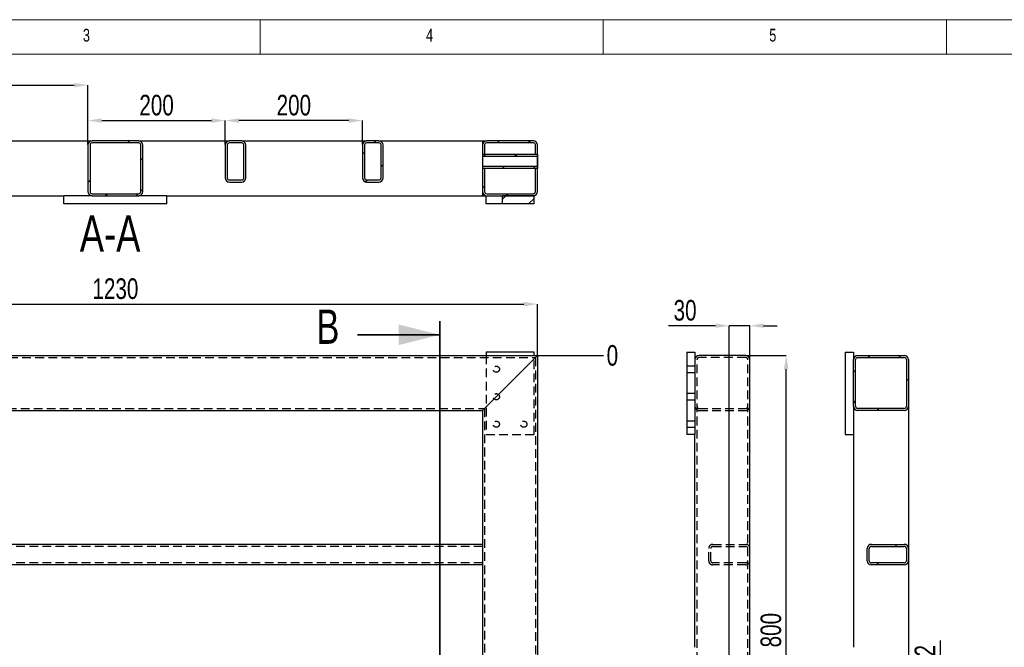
# Model space of a CAD drawing. Header units: millimetres. Extents: x 5 to 589, y 5 to 415.
# Tile 7 of 18: x 112 to 255, y 324 to 415. Entities that reach past the tile are written whole.
import ezdxf

# ---------------------------------------------------------------- set-up
doc = ezdxf.new("R2010")
doc.units = ezdxf.units.MM
doc.header["$PDSIZE"] = -1
doc.linetypes.add('HIDDEN', pattern=[1.905, 1.27, -0.635])
for name, color, linetype in [('COTES', 1, 'Continuous'), ('NOTES', 6, 'Continuous'), ('TRAIT-FINS', 9, 'Continuous'), ('TRAIT-TIRET', 2, 'HIDDEN')]:
    doc.layers.add(name, color=color, linetype=linetype)
doc.layers.add('TRAIT-FORT', color=4, linetype='Continuous', lineweight=25)
doc.styles.add('SLDTEXTSTYLE0', font='TXT', dxfattribs={"width": 0.75})
doc.dimstyles.new('SLDDIMSTYLE0', dxfattribs={"dimtxt": 3, "dimasz": 0.333333, "dimexe": 0, "dimexo": 0.0625, "dimgap": 0.75, "dimtad": 0, "dimtih": 1, "dimtoh": 1, "dimdec": 0, "dimlfac": 10, "dimrnd": 1e-09, "dimdsep": 46, "dimtxsty": 'SLDTEXTSTYLE0', "dimblk1": 'ORIGIN', "dimblk2": 'ORIGIN', "dimsah": 1, "dimcen": 0.09, "dimadec": 0, "dimazin": 2, "dimtfac": 1, "dimtdec": 0, "dimtofl": 0, "dimtmove": 0, "dimatfit": 3, "dimldrblk": 'ORIGIN', "dimfxl": 1, "dimfrac": 2, "dimtolj": 1, "dimtzin": 12, "dimarcsym": 0})
doc.dimstyles.new('SLDDIMSTYLE1', dxfattribs={"dimtxt": 3, "dimasz": 2, "dimexe": 0, "dimexo": 0.0625, "dimgap": 0.75, "dimtad": 0, "dimtih": 1, "dimtoh": 1, "dimdec": 0, "dimlfac": 10, "dimrnd": 1e-09, "dimzin": 12, "dimdsep": 46, "dimtxsty": 'SLDTEXTSTYLE0', "dimsah": 1, "dimcen": 0.09, "dimadec": 0, "dimazin": 3, "dimtfac": 1, "dimtdec": 0, "dimtofl": 0, "dimtmove": 0, "dimatfit": 3, "dimfxl": 1, "dimfrac": 2, "dimtolj": 1, "dimtzin": 12, "dimarcsym": 0})
doc.dimstyles.new('SLDDIMSTYLE2', dxfattribs={"dimtxt": 3, "dimasz": 2, "dimexe": 0, "dimexo": 0.0625, "dimgap": 0.75, "dimtad": 1, "dimdec": 0, "dimlfac": 10, "dimrnd": 1e-09, "dimzin": 12, "dimdsep": 46, "dimtxsty": 'SLDTEXTSTYLE0', "dimsah": 1, "dimcen": 0.09, "dimadec": 0, "dimazin": 3, "dimtfac": 1, "dimtdec": 0, "dimtofl": 0, "dimtmove": 0, "dimatfit": 3, "dimfxl": 1, "dimfrac": 2, "dimtolj": 1, "dimtzin": 12, "dimarcsym": 0})
doc.dimstyles.new('SLDDIMSTYLE3', dxfattribs={"dimtxt": 3, "dimasz": 2, "dimexe": 0, "dimexo": 0.0625, "dimgap": 0.75, "dimtad": 1, "dimdec": 0, "dimlfac": 10, "dimrnd": 1e-09, "dimzin": 12, "dimdsep": 46, "dimtxsty": 'SLDTEXTSTYLE0', "dimsah": 1, "dimcen": 0.09, "dimadec": 0, "dimazin": 3, "dimtfac": 1, "dimtdec": 0, "dimtmove": 0, "dimatfit": 0, "dimfxl": 1, "dimfrac": 2, "dimtolj": 1, "dimtzin": 12, "dimarcsym": 0})
pattern_1 = [(45, (0, 0), (-13.4704, 13.4704), []), (45, (4.49, 0), (-13.4704, 13.4704), []), (45, (8.98, 0), (-13.4704, 13.4704), []), (45, (13.47, 0), (-13.4704, 13.4704), [])]
pattern_2 = [(45, (0, 0), (-13.4704, 13.4704), []), (45, (4.49, 2e-323), (-13.4704, 13.4704), []), (45, (8.98, 4e-323), (-13.4704, 13.4704), []), (45, (13.47, 6e-323), (-13.4704, 13.4704), [])]

# ---------------------------------------------------------------- blocks, each defined once
blk = doc.blocks.new('_D')
at = {"layer": 'COTES', "color": 0, "lineweight": -2, "transparency": 16777216}
blk.add_line((187.47, 366.09), (197.01, 366.09), dxfattribs=at)
at = {"layer": 'Defpoints', "color": 0, "transparency": 16777216}
for p in [(187.41, 366.09), (187.41, 366.09), (197.01, 366.09)]:
    blk.add_point(p, dxfattribs=at)
at = {"layer": 'COTES', "color": 0, "transparency": 16777216, "insert": (198.32, 366.09), "char_height": 3, "attachment_point": 5, "style": 'SLDTEXTSTYLE0'}
blk.add_mtext('\\A1;0', dxfattribs=at)
blk = doc.blocks.new('_ORIGIN')
at = {"color": 0, "linetype": 'ByBlock', "lineweight": -2}
blk.add_line((0, 0), (-1, 0), dxfattribs=at)
blk.add_circle((0, 0), 0.5, dxfattribs=at)
blk = doc.blocks.new('_D_1')
at = {"layer": 'COTES', "color": 0, "lineweight": -2, "transparency": 16777216}
blk.add_line((114.09, 315.85), (197.01, 315.85), dxfattribs=at)
at = {"layer": 'Defpoints', "color": 0, "transparency": 16777216}
for p in [(187.41, 366.09), (114.02, 315.85), (197.01, 315.85)]:
    blk.add_point(p, dxfattribs=at)
at = {"layer": 'COTES', "color": 0, "transparency": 16777216, "insert": (200.57, 315.85), "char_height": 3, "attachment_point": 5, "style": 'SLDTEXTSTYLE0'}
blk.add_mtext('\\A1;502', dxfattribs=at)
blk = doc.blocks.new('_D_2')
at = {"layer": 'COTES', "color": 0, "lineweight": -2, "transparency": 16777216}
for p, q in [((69.63, 234.88), (189.01, 234.88)), ((189.01, 234.88), (193.01, 234.84)), ((193.01, 234.84), (197.01, 234.84))]:
    blk.add_line(p, q, dxfattribs=at)
at = {"layer": 'Defpoints', "color": 0, "transparency": 16777216}
for p in [(187.41, 366.09), (69.57, 234.88), (197.01, 234.84)]:
    blk.add_point(p, dxfattribs=at)
at = {"layer": 'COTES', "color": 0, "transparency": 16777216, "insert": (201.13, 234.84), "char_height": 3, "attachment_point": 5, "style": 'SLDTEXTSTYLE0'}
blk.add_mtext('\\A1;1312', dxfattribs=at)
blk = doc.blocks.new('_D_3')
at = {"layer": 'COTES', "color": 0, "lineweight": -2, "transparency": 16777216}
for p, q in [((175.93, 230.76), (189.01, 230.76)), ((189.01, 230.76), (193.01, 230.42)), ((193.01, 230.42), (197.01, 230.42))]:
    blk.add_line(p, q, dxfattribs=at)
at = {"layer": 'Defpoints', "color": 0, "transparency": 16777216}
for p in [(187.41, 366.09), (175.87, 230.76), (197.01, 230.42)]:
    blk.add_point(p, dxfattribs=at)
at = {"layer": 'COTES', "color": 0, "transparency": 16777216, "insert": (201.51, 230.42), "char_height": 3, "attachment_point": 5, "style": 'SLDTEXTSTYLE0'}
blk.add_mtext('\\A1;1353', dxfattribs=at)
blk = doc.blocks.new('_D_4')
at = {"layer": 'COTES', "color": 0, "lineweight": -2, "transparency": 16777216}
blk.add_line((117.04, 220.6), (197.01, 220.6), dxfattribs=at)
at = {"layer": 'Defpoints', "color": 0, "transparency": 16777216}
for p in [(187.41, 366.09), (116.97, 220.6), (197.01, 220.6)]:
    blk.add_point(p, dxfattribs=at)
at = {"layer": 'COTES', "color": 0, "transparency": 16777216, "insert": (201.51, 220.6), "char_height": 3, "attachment_point": 5, "style": 'SLDTEXTSTYLE0'}
blk.add_mtext('\\A1;1455', dxfattribs=at)
blk = doc.blocks.new('_D_5')
at = {"layer": 'COTES', "color": 0, "lineweight": -2, "transparency": 16777216}
blk.add_line((69.83, 206.31), (197.01, 206.31), dxfattribs=at)
at = {"layer": 'Defpoints', "color": 0, "transparency": 16777216}
for p in [(187.41, 366.09), (69.77, 206.31), (197.01, 206.31)]:
    blk.add_point(p, dxfattribs=at)
at = {"layer": 'COTES', "color": 0, "transparency": 16777216, "insert": (201.51, 206.31), "char_height": 3, "attachment_point": 5, "style": 'SLDTEXTSTYLE0'}
blk.add_mtext('\\A1;1598', dxfattribs=at)
blk = doc.blocks.new('_D_6')
at = {"layer": 'COTES', "color": 0, "lineweight": -2, "transparency": 16777216}
blk.add_line((187.47, 79.09), (197.01, 79.09), dxfattribs=at)
at = {"layer": 'Defpoints', "color": 0, "transparency": 16777216}
for p in [(187.41, 366.09), (187.41, 79.09), (197.01, 79.09)]:
    blk.add_point(p, dxfattribs=at)
at = {"layer": 'COTES', "color": 0, "transparency": 16777216, "insert": (201.7, 79.09), "char_height": 3, "attachment_point": 5, "style": 'SLDTEXTSTYLE0'}
blk.add_mtext('\\A1;2870', dxfattribs=at)
blk = doc.blocks.new('_D_13')
at = {"layer": 'COTES', "color": 0, "lineweight": -2, "transparency": 16777216}
for p, q in [((64.41, 366.16), (64.41, 373.58)), ((66.41, 373.58), (185.41, 373.58)), ((187.41, 366.16), (187.41, 373.58))]:
    blk.add_line(p, q, dxfattribs=at)
at = {"layer": 'COTES', "color": 0, "transparency": 16777216}
for points in [[(66.41, 373.91), (66.41, 373.24), (64.41, 373.58)], [(185.41, 373.91), (185.41, 373.24), (187.41, 373.58)]]:
    blk.add_solid(points, dxfattribs=at)
at = {"layer": 'Defpoints', "color": 0, "transparency": 16777216}
for p in [(187.41, 373.58), (64.41, 366.09), (187.41, 366.09)]:
    blk.add_point(p, dxfattribs=at)
at = {"layer": 'COTES', "color": 0, "transparency": 16777216, "insert": (125.91, 377.33), "char_height": 3, "attachment_point": 2, "style": 'SLDTEXTSTYLE0'}
blk.add_mtext('\\A1;1230', dxfattribs=at)
blk = doc.blocks.new('_D_32')
at = {"layer": 'COTES', "color": 0, "lineweight": -2, "transparency": 16777216}
for p, q in [((64.41, 393.37), (64.41, 405.48)), ((66.41, 405.48), (119.91, 405.48)), ((121.91, 396.82), (121.91, 405.48))]:
    blk.add_line(p, q, dxfattribs=at)
at = {"layer": 'COTES', "color": 0, "transparency": 16777216}
for points in [[(66.41, 405.81), (66.41, 405.14), (64.41, 405.48)], [(119.91, 405.81), (119.91, 405.14), (121.91, 405.48)]]:
    blk.add_solid(points, dxfattribs=at)
at = {"layer": 'Defpoints', "color": 0, "transparency": 16777216}
for p in [(121.91, 405.48), (121.91, 396.76), (64.41, 393.31)]:
    blk.add_point(p, dxfattribs=at)
at = {"layer": 'COTES', "color": 0, "transparency": 16777216, "insert": (93.16, 409.23), "char_height": 3, "attachment_point": 2, "style": 'SLDTEXTSTYLE0'}
blk.add_mtext('\\A1;575', dxfattribs=at)
blk = doc.blocks.new('_D_33')
at = {"layer": 'COTES', "color": 0, "lineweight": -2, "transparency": 16777216}
for p, q in [((121.91, 396.82), (121.91, 400.31)), ((123.91, 400.31), (139.91, 400.31)), ((141.91, 396.82), (141.91, 400.31))]:
    blk.add_line(p, q, dxfattribs=at)
at = {"layer": 'COTES', "color": 0, "transparency": 16777216}
for points in [[(123.91, 400.64), (123.91, 399.98), (121.91, 400.31)], [(139.91, 400.64), (139.91, 399.98), (141.91, 400.31)]]:
    blk.add_solid(points, dxfattribs=at)
at = {"layer": 'Defpoints', "color": 0, "transparency": 16777216}
for p in [(141.91, 400.31), (121.91, 396.76), (141.91, 396.76)]:
    blk.add_point(p, dxfattribs=at)
at = {"layer": 'COTES', "color": 0, "transparency": 16777216, "insert": (131.91, 404.06), "char_height": 3, "attachment_point": 2, "style": 'SLDTEXTSTYLE0'}
blk.add_mtext('\\A1;200', dxfattribs=at)
blk = doc.blocks.new('_D_34')
at = {"layer": 'COTES', "color": 0, "lineweight": -2, "transparency": 16777216}
for p, q in [((141.91, 396.82), (141.91, 400.31)), ((159.91, 400.31), (143.91, 400.31)), ((161.91, 396.82), (161.91, 400.31))]:
    blk.add_line(p, q, dxfattribs=at)
at = {"layer": 'COTES', "color": 0, "transparency": 16777216}
for points in [[(143.91, 400.64), (143.91, 399.98), (141.91, 400.31)], [(159.91, 400.64), (159.91, 399.98), (161.91, 400.31)]]:
    blk.add_solid(points, dxfattribs=at)
at = {"layer": 'Defpoints', "color": 0, "transparency": 16777216}
for p in [(141.91, 400.31), (141.91, 396.76), (161.91, 396.76)]:
    blk.add_point(p, dxfattribs=at)
at = {"layer": 'COTES', "color": 0, "transparency": 16777216, "insert": (151.91, 404.06), "char_height": 3, "attachment_point": 2, "style": 'SLDTEXTSTYLE0'}
blk.add_mtext('\\A1;200', dxfattribs=at)
blk = doc.blocks.new('_D_80')
at = {"layer": 'COTES', "color": 0, "lineweight": -2, "transparency": 16777216}
for p, q in [((217.81, 366.09), (223.65, 366.09)), ((223.65, 288.09), (223.65, 364.09)), ((216.66, 286.09), (223.65, 286.09))]:
    blk.add_line(p, q, dxfattribs=at)
at = {"layer": 'COTES', "color": 0, "transparency": 16777216}
for points in [[(223.31, 364.09), (223.98, 364.09), (223.65, 366.09)], [(223.31, 288.09), (223.98, 288.09), (223.65, 286.09)]]:
    blk.add_solid(points, dxfattribs=at)
at = {"layer": 'Defpoints', "color": 0, "transparency": 16777216}
for p in [(217.75, 366.09), (223.65, 366.09), (216.6, 286.09)]:
    blk.add_point(p, dxfattribs=at)
at = {"layer": 'COTES', "color": 0, "transparency": 16777216, "insert": (219.9, 326.09), "char_height": 3, "attachment_point": 2, "rotation": 90, "style": 'SLDTEXTSTYLE0'}
blk.add_mtext('\\A1;800', dxfattribs=at)
blk = doc.blocks.new('_D_82')
at = {"layer": 'COTES', "color": 0, "lineweight": -2, "transparency": 16777216}
for p, q in [((213.35, 370.43), (206.48, 370.43)), ((215.35, 287.41), (215.35, 370.43)), ((218.35, 370.43), (215.35, 370.43)), ((218.35, 365.56), (218.35, 370.43)), ((220.35, 370.43), (222.35, 370.43))]:
    blk.add_line(p, q, dxfattribs=at)
at = {"layer": 'COTES', "color": 0, "transparency": 16777216}
for points in [[(213.35, 370.76), (213.35, 370.1), (215.35, 370.43)], [(220.35, 370.76), (220.35, 370.1), (218.35, 370.43)]]:
    blk.add_solid(points, dxfattribs=at)
at = {"layer": 'Defpoints', "color": 0, "transparency": 16777216}
for p in [(218.35, 370.43), (218.35, 365.49), (215.35, 287.34)]:
    blk.add_point(p, dxfattribs=at)
at = {"layer": 'COTES', "color": 0, "transparency": 16777216, "insert": (208.91, 374.18), "char_height": 3, "attachment_point": 2, "style": 'SLDTEXTSTYLE0'}
blk.add_mtext('\\A1;30', dxfattribs=at)
blk = doc.blocks.new('_D_110')
at = {"layer": 'COTES', "color": 0, "lineweight": -2, "transparency": 16777216}
for p, q in [((241.45, 365.43), (241.45, 246.98)), ((238.65, 246.98), (236.65, 246.98)), ((240.65, 240.16), (240.65, 246.98)), ((240.65, 246.98), (241.45, 246.98)), ((243.45, 246.98), (248.89, 246.98))]:
    blk.add_line(p, q, dxfattribs=at)
at = {"layer": 'COTES', "color": 0, "transparency": 16777216}
for points in [[(238.65, 247.31), (238.65, 246.65), (240.65, 246.98)], [(243.45, 247.31), (243.45, 246.65), (241.45, 246.98)]]:
    blk.add_solid(points, dxfattribs=at)
at = {"layer": 'Defpoints', "color": 0, "transparency": 16777216}
for p in [(241.45, 365.49), (241.45, 246.98), (240.65, 240.09)]:
    blk.add_point(p, dxfattribs=at)
at = {"layer": 'COTES', "color": 0, "transparency": 16777216, "insert": (247.39, 250.73), "char_height": 3, "attachment_point": 2, "style": 'SLDTEXTSTYLE0'}
blk.add_mtext('\\A1;8', dxfattribs=at)
blk = doc.blocks.new('_D_113')
at = {"layer": 'COTES', "color": 0, "lineweight": -2, "transparency": 16777216}
for p, q in [((246.1, 319.6), (246.1, 324.6)), ((241.52, 317.6), (246.1, 317.6)), ((241.52, 317.4), (246.1, 317.4)), ((246.1, 317.4), (246.1, 317.6)), ((246.1, 315.4), (246.1, 313.4))]:
    blk.add_line(p, q, dxfattribs=at)
at = {"layer": 'COTES', "color": 0, "transparency": 16777216}
for points in [[(245.76, 319.6), (246.43, 319.6), (246.1, 317.6)], [(245.76, 315.4), (246.43, 315.4), (246.1, 317.4)]]:
    blk.add_solid(points, dxfattribs=at)
at = {"layer": 'Defpoints', "color": 0, "transparency": 16777216}
for p in [(241.45, 317.6), (241.45, 317.4), (246.1, 317.6)]:
    blk.add_point(p, dxfattribs=at)
at = {"layer": 'COTES', "color": 0, "transparency": 16777216, "insert": (242.35, 323.1), "char_height": 3, "attachment_point": 2, "rotation": 90, "style": 'SLDTEXTSTYLE0'}
blk.add_mtext('\\A1;2', dxfattribs=at)

msp = doc.modelspace()

# ---------------------------------------------------------------- hatches: boundary and pattern name
at = {"layer": 'TRAIT-FINS'}
h = msp.add_hatch(dxfattribs=at)
h.set_pattern_fill('DIN 201 ACIER ET FONTE', color=256, style=0, pattern_type=2)
h.set_pattern_definition(pattern_1)
edge = h.paths.add_edge_path(flags=0)
edge.add_arc((129.31, 389.96), 0.6, 270, 360)
edge.add_line((129.91, 389.96), (129.91, 396.76))
edge.add_arc((129.31, 396.76), 0.6, 0, 90)
edge.add_line((129.31, 397.36), (122.51, 397.36))
edge.add_arc((122.51, 396.76), 0.6, 90, 180)
edge.add_line((121.91, 396.76), (121.91, 389.96))
edge.add_arc((122.51, 389.96), 0.6, 180, 270)
edge.add_line((122.51, 389.36), (129.31, 389.36))
edge = h.paths.add_edge_path(flags=0)
edge.add_line((129.31, 389.66), (122.51, 389.66))
edge.add_arc((122.51, 389.96), 0.3, 180, 270, ccw=False)
edge.add_line((122.21, 389.96), (122.21, 396.76))
edge.add_arc((122.51, 396.76), 0.3, 90, 180, ccw=False)
edge.add_line((122.51, 397.06), (129.31, 397.06))
edge.add_arc((129.31, 396.76), 0.3, 0, 90, ccw=False)
edge.add_line((129.61, 396.76), (129.61, 389.96))
edge.add_arc((129.31, 389.96), 0.3, 270, 360, ccw=False)
h = msp.add_hatch(dxfattribs=at)
h.set_pattern_fill('DIN 201 ACIER ET FONTE', color=256, style=0, pattern_type=2)
h.set_pattern_definition(pattern_1)
edge = h.paths.add_edge_path(flags=0)
edge.add_arc((144.31, 391.96), 0.6, 270, 360)
edge.add_line((144.91, 391.96), (144.91, 396.76))
edge.add_arc((144.31, 396.76), 0.6, 0, 90)
edge.add_line((144.31, 397.36), (142.51, 397.36))
edge.add_arc((142.51, 396.76), 0.6, 90, 180)
edge.add_line((141.91, 396.76), (141.91, 391.96))
edge.add_arc((142.51, 391.96), 0.6, 180, 270)
edge.add_line((142.51, 391.36), (144.31, 391.36))
edge = h.paths.add_edge_path(flags=0)
edge.add_line((142.21, 391.96), (142.21, 396.76))
edge.add_arc((142.51, 396.76), 0.3, 90, 180, ccw=False)
edge.add_line((142.51, 397.06), (144.31, 397.06))
edge.add_arc((144.31, 396.76), 0.3, 0, 90, ccw=False)
edge.add_line((144.61, 396.76), (144.61, 391.96))
edge.add_arc((144.31, 391.96), 0.3, 270, 360, ccw=False)
edge.add_line((144.31, 391.66), (142.51, 391.66))
edge.add_arc((142.51, 391.96), 0.3, 180, 270, ccw=False)
h = msp.add_hatch(dxfattribs=at)
h.set_pattern_fill('DIN 201 ACIER ET FONTE', color=256, style=0, pattern_type=2)
h.set_pattern_definition(pattern_1)
edge = h.paths.add_edge_path(flags=0)
edge.add_arc((164.31, 391.96), 0.6, 270, 360)
edge.add_line((164.91, 391.96), (164.91, 396.76))
edge.add_arc((164.31, 396.76), 0.6, 0, 90)
edge.add_line((164.31, 397.36), (162.51, 397.36))
edge.add_arc((162.51, 396.76), 0.6, 90, 180)
edge.add_line((161.91, 396.76), (161.91, 391.96))
edge.add_arc((162.51, 391.96), 0.6, 180, 270)
edge.add_line((162.51, 391.36), (164.31, 391.36))
edge = h.paths.add_edge_path(flags=0)
edge.add_line((162.21, 391.96), (162.21, 396.76))
edge.add_arc((162.51, 396.76), 0.3, 90, 180, ccw=False)
edge.add_line((162.51, 397.06), (164.31, 397.06))
edge.add_arc((164.31, 396.76), 0.3, 0, 90, ccw=False)
edge.add_line((164.61, 396.76), (164.61, 391.96))
edge.add_arc((164.31, 391.96), 0.3, 270, 360, ccw=False)
edge.add_line((164.31, 391.66), (162.51, 391.66))
edge.add_arc((162.51, 391.96), 0.3, 180, 270, ccw=False)
h = msp.add_hatch(dxfattribs=at)
h.set_pattern_fill('DIN 201 ACIER ET FONTE', color=256, style=0, pattern_type=2)
h.set_pattern_definition(pattern_1)
edge = h.paths.add_edge_path(flags=0)
edge.add_line((186.81, 397.36), (180.01, 397.36))
edge.add_arc((180.01, 396.76), 0.6, 90, 180)
edge.add_line((179.41, 396.76), (179.41, 395.41))
edge.add_line((179.41, 395.41), (179.71, 395.41))
edge.add_line((179.71, 395.41), (179.71, 396.76))
edge.add_arc((180.01, 396.76), 0.3, 90, 180, ccw=False)
edge.add_line((180.01, 397.06), (186.81, 397.06))
edge.add_arc((186.81, 396.76), 0.3, 0, 90, ccw=False)
edge.add_line((187.11, 396.76), (187.11, 395.41))
edge.add_line((187.11, 395.41), (187.41, 395.41))
edge.add_line((187.41, 395.41), (187.41, 396.76))
edge.add_arc((186.81, 396.76), 0.6, 0, 90)
h = msp.add_hatch(dxfattribs=at)
h.set_pattern_fill('DIN 201 ACIER ET FONTE', color=256, style=0, pattern_type=2)
h.set_pattern_definition(pattern_1)
h.paths.add_polyline_path([(179.41, 395.41), (179.41, 395.11), (187.41, 395.11), (187.41, 395.41)], flags=0)
h = msp.add_hatch(dxfattribs=at)
h.set_pattern_fill('DIN 201 ACIER ET FONTE', color=256, style=0, pattern_type=2)
h.set_pattern_definition(pattern_1)
h.paths.add_polyline_path([(187.41, 393.31), (187.41, 393.61), (179.41, 393.61), (179.41, 393.31)], flags=0)
h = msp.add_hatch(dxfattribs=at)
h.set_pattern_fill('DIN 201 ACIER ET FONTE', color=256, style=0, pattern_type=2)
h.set_pattern_definition(pattern_1)
edge = h.paths.add_edge_path(flags=0)
edge.add_arc((186.81, 389.96), 0.3, 270, 360, ccw=False)
edge.add_line((186.81, 389.66), (180.01, 389.66))
edge.add_arc((180.01, 389.96), 0.3, 180, 270, ccw=False)
edge.add_line((179.71, 389.96), (179.71, 393.31))
edge.add_line((179.71, 393.31), (179.41, 393.31))
edge.add_line((179.41, 393.31), (179.41, 389.96))
edge.add_arc((180.01, 389.96), 0.6, 180, 270)
edge.add_line((180.01, 389.36), (186.81, 389.36))
edge.add_arc((186.81, 389.96), 0.6, 270, 360)
edge.add_line((187.41, 389.96), (187.41, 393.31))
edge.add_line((187.41, 393.31), (187.11, 393.31))
edge.add_line((187.11, 393.31), (187.11, 389.96))
h = msp.add_hatch(dxfattribs=at)
h.set_pattern_fill('DIN 201 ACIER ET FONTE', color=256, style=0, pattern_type=2)
h.set_pattern_definition(pattern_1)
h.paths.add_polyline_path([(182.31, 388.16), (186.91, 388.16), (186.91, 389.36), (182.31, 389.36)], flags=0)
h = msp.add_hatch(dxfattribs=at)
h.set_pattern_fill('DIN 201 ACIER ET FONTE', color=256, style=0, pattern_type=2)
h.set_pattern_definition(pattern_2)
edge = h.paths.add_edge_path(flags=0)
edge.add_arc((234.05, 365.49), 0.6, 90, 180)
edge.add_line((233.45, 365.49), (233.45, 358.69))
edge.add_arc((234.05, 358.69), 0.6, 180, 270)
edge.add_line((234.05, 358.09), (240.85, 358.09))
edge.add_arc((240.85, 358.69), 0.6, 270, 360)
edge.add_line((241.45, 358.69), (241.45, 365.49))
edge.add_arc((240.85, 365.49), 0.6, 0, 90)
edge.add_line((240.85, 366.09), (234.05, 366.09))
edge = h.paths.add_edge_path(flags=0)
edge.add_line((233.75, 358.69), (233.75, 365.49))
edge.add_arc((234.05, 365.49), 0.3, 90, 180, ccw=False)
edge.add_line((234.05, 365.79), (240.85, 365.79))
edge.add_arc((240.85, 365.49), 0.3, 0, 90, ccw=False)
edge.add_line((241.15, 365.49), (241.15, 358.69))
edge.add_arc((240.85, 358.69), 0.3, 270, 360, ccw=False)
edge.add_line((240.85, 358.39), (234.05, 358.39))
edge.add_arc((234.05, 358.69), 0.3, 180, 270, ccw=False)
h = msp.add_hatch(dxfattribs=at)
h.set_pattern_fill('DIN 201 ACIER ET FONTE', color=256, style=0, pattern_type=2)
h.set_pattern_definition(pattern_2)
edge = h.paths.add_edge_path(flags=0)
edge.add_arc((240.85, 337.99), 0.6, 0, 90)
edge.add_line((240.85, 338.59), (236.05, 338.59))
edge.add_arc((236.05, 337.99), 0.6, 90, 180)
edge.add_line((235.45, 337.99), (235.45, 336.19))
edge.add_arc((236.05, 336.19), 0.6, 180, 270)
edge.add_line((236.05, 335.59), (240.85, 335.59))
edge.add_arc((240.85, 336.19), 0.6, 270, 360)
edge.add_line((241.45, 336.19), (241.45, 337.99))
edge = h.paths.add_edge_path(flags=0)
edge.add_line((241.15, 337.99), (241.15, 336.19))
edge.add_arc((240.85, 336.19), 0.3, 270, 360, ccw=False)
edge.add_line((240.85, 335.89), (236.05, 335.89))
edge.add_arc((236.05, 336.19), 0.3, 180, 270, ccw=False)
edge.add_line((235.75, 336.19), (235.75, 337.99))
edge.add_arc((236.05, 337.99), 0.3, 90, 180, ccw=False)
edge.add_line((236.05, 338.29), (240.85, 338.29))
edge.add_arc((240.85, 337.99), 0.3, 0, 90, ccw=False)

# ---------------------------------------------------------------- linework, layer by layer
at = {"lineweight": 18}
for p, q in [((589, 415), (5, 415)), ((147, 410), (147, 415)), ((197, 415), (197, 410)), ((247, 410), (247, 415)), ((584, 410), (10, 410))]:
    msp.add_line(p, q, dxfattribs=at)
at = {"lineweight": 35}
for p, q in [((173.17, 371.11), (173.17, 72.15)), ((161.17, 369.11), (173.17, 369.11))]:
    msp.add_line(p, q, dxfattribs=at)
msp.add_solid([(173.17, 369.11), (167.17, 370.61), (167.17, 367.61)], dxfattribs=at)
at = {"layer": 'TRAIT-FORT', "lineweight": 25}
for p, q in [((109.31, 397.36), (122.51, 397.36)), ((121.91, 396.76), (121.91, 389.96)), ((122.21, 396.76), (122.21, 389.96)), ((129.31, 397.36), (122.51, 397.36)), ((129.31, 397.06), (122.51, 397.06)), ((129.31, 397.36), (142.51, 397.36)), ((129.61, 389.96), (129.61, 396.76)), ((129.91, 389.96), (129.91, 396.76)), ((141.91, 396.76), (141.91, 391.96)), ((142.21, 396.76), (142.21, 391.96)), ((144.31, 397.36), (142.51, 397.36)), ((144.31, 397.06), (142.51, 397.06)), ((144.31, 397.36), (162.51, 397.36)), ((144.61, 391.96), (144.61, 396.76)), ((144.91, 391.96), (144.91, 396.76)), ((161.91, 396.76), (161.91, 391.96)), ((162.21, 396.76), (162.21, 391.96)), ((164.31, 397.36), (162.51, 397.36)), ((164.31, 397.06), (162.51, 397.06)), ((164.31, 397.36), (179.41, 397.36)), ((164.61, 391.96), (164.61, 396.76)), ((164.91, 391.96), (164.91, 396.76)), ((179.41, 397.36), (179.41, 396.76)), ((179.41, 397.36), (180.01, 397.36)), ((179.41, 396.76), (179.41, 395.41)), ((179.71, 396.76), (179.71, 395.41)), ((186.81, 397.36), (180.01, 397.36)), ((186.81, 397.06), (180.01, 397.06)), ((187.11, 395.41), (187.11, 396.76)), ((187.41, 395.41), (187.41, 396.76)), ((179.41, 395.41), (187.41, 395.41)), ((179.41, 395.41), (179.41, 395.11)), ((179.41, 395.41), (179.71, 395.41)), ((179.41, 395.11), (187.41, 395.11)), ((179.41, 395.11), (179.41, 393.61)), ((187.11, 395.41), (187.41, 395.41)), ((187.41, 395.11), (187.41, 395.41)), ((187.41, 395.41), (187.41, 393.31)), ((187.41, 393.61), (187.41, 395.11)), ((179.41, 393.61), (179.41, 393.31)), ((187.41, 393.61), (179.41, 393.61)), ((187.41, 393.31), (179.41, 393.31)), ((179.71, 393.31), (179.41, 393.31)), ((179.41, 393.31), (179.41, 389.96)), ((179.71, 393.31), (179.71, 389.96)), ((187.11, 389.96), (187.11, 393.31)), ((187.41, 393.31), (187.11, 393.31)), ((187.41, 393.31), (187.41, 393.61)), ((187.41, 389.96), (187.41, 393.31)), ((142.51, 391.66), (144.31, 391.66)), ((162.51, 391.66), (164.31, 391.66)), ((142.51, 391.36), (144.31, 391.36)), ((162.51, 391.36), (164.31, 391.36)), ((96.71, 389.36), (118.41, 389.36)), ((118.41, 388.16), (118.41, 389.36)), ((122.51, 389.36), (118.41, 389.36)), ((122.51, 389.66), (129.31, 389.66)), ((122.51, 389.36), (129.31, 389.36)), ((133.41, 389.36), (129.31, 389.36)), ((133.41, 388.16), (133.41, 389.36)), ((133.41, 389.36), (179.41, 389.36)), ((179.41, 389.96), (179.41, 389.36)), ((179.41, 389.36), (179.91, 389.36)), ((179.91, 388.16), (179.91, 389.36)), ((180.01, 389.66), (186.81, 389.66)), ((180.01, 389.36), (186.81, 389.36)), ((182.31, 388.16), (182.31, 389.36)), ((186.91, 389.36), (182.31, 389.36)), ((186.91, 388.16), (186.91, 389.36)), ((133.41, 388.16), (118.41, 388.16)), ((182.31, 388.16), (179.91, 388.16)), ((186.91, 388.16), (182.31, 388.16)), ((64.41, 366.09), (187.41, 366.09)), ((179.91, 366.59), (179.91, 366.09)), ((186.91, 366.59), (179.91, 366.59)), ((186.91, 366.09), (186.91, 366.59)), ((187.41, 366.09), (187.41, 79.09)), ((209.15, 366.59), (209.15, 354.59)), ((209.15, 366.59), (210.35, 366.59)), ((210.35, 366.59), (210.35, 354.59)), ((217.75, 366.09), (210.95, 366.09)), ((232.25, 366.59), (232.25, 354.59)), ((232.25, 366.59), (233.45, 366.59)), ((233.45, 366.59), (233.45, 365.49)), ((234.05, 366.09), (240.85, 366.09)), ((180.01, 358.69), (186.81, 365.49)), ((218.35, 79.69), (218.35, 365.49)), ((233.45, 358.69), (233.45, 365.49)), ((233.75, 358.69), (233.75, 365.49)), ((234.05, 365.79), (240.85, 365.79)), ((241.15, 365.49), (241.15, 358.69)), ((241.45, 365.49), (241.45, 358.69)), ((241.45, 358.69), (241.45, 337.99)), ((72.41, 358.09), (179.41, 358.09)), ((179.41, 358.09), (179.41, 338.59)), ((233.45, 358.59), (233.45, 354.59)), ((240.85, 358.39), (234.05, 358.39)), ((240.85, 358.09), (234.05, 358.09)), ((210.35, 354.59), (209.15, 354.59)), ((210.35, 323.59), (210.35, 354.59)), ((232.25, 354.59), (233.45, 354.59)), ((233.45, 354.59), (233.45, 323.59)), ((179.41, 338.59), (72.41, 338.59)), ((179.41, 338.59), (179.41, 337.99)), ((236.05, 338.59), (240.85, 338.59)), ((179.41, 337.99), (179.41, 336.19)), ((235.45, 336.19), (235.45, 337.99)), ((235.75, 336.19), (235.75, 337.99)), ((236.05, 338.29), (240.85, 338.29)), ((241.15, 337.99), (241.15, 336.19)), ((241.45, 337.99), (241.45, 336.19)), ((179.41, 336.19), (179.41, 335.59)), ((240.85, 335.89), (236.05, 335.89)), ((241.45, 336.19), (241.45, 319.49)), ((179.41, 335.59), (72.41, 335.59)), ((179.41, 335.59), (179.41, 320.09)), ((240.85, 335.59), (236.05, 335.59))]:
    msp.add_line(p, q, dxfattribs=at)
at = {"layer": 'TRAIT-FORT', "lineweight": 25, "flags": 128}
for points in [[(186.81, 365.49), (186.91, 365.6), (187.01, 365.7), (187.11, 365.79), (187.19, 365.88), (187.27, 365.95), (187.33, 366.01), (187.37, 366.06), (187.4, 366.09), (187.41, 366.09)], [(179.41, 358.09), (179.42, 358.11), (179.45, 358.14), (179.51, 358.2), (179.58, 358.27), (179.67, 358.36), (179.78, 358.46), (179.89, 358.58), (180.01, 358.69)], [(180.01, 358.69), (179.89, 358.58), (179.78, 358.46), (179.67, 358.36), (179.58, 358.27), (179.51, 358.2), (179.45, 358.14), (179.42, 358.11), (179.41, 358.09)]]:
    msp.add_lwpolyline(points, dxfattribs=at)
at = {"layer": 'TRAIT-FORT', "lineweight": 25}
for centre, radius, start, end in [((122.51, 396.76), 0.6, 90, 180), ((122.51, 396.76), 0.3, 90, 180), ((129.31, 396.76), 0.6, 0, 90), ((129.31, 396.76), 0.3, 0, 90), ((142.51, 396.76), 0.6, 90, 180), ((142.51, 396.76), 0.3, 90, 180), ((144.31, 396.76), 0.6, 0, 90), ((144.31, 396.76), 0.3, 0, 90), ((162.51, 396.76), 0.6, 90, 180), ((162.51, 396.76), 0.3, 90, 180), ((164.31, 396.76), 0.6, 0, 90), ((164.31, 396.76), 0.3, 0, 90), ((180.01, 396.76), 0.6, 90, 180), ((180.01, 396.76), 0.3, 90, 180), ((186.81, 396.76), 0.6, 0, 90), ((186.81, 396.76), 0.3, 0, 90), ((142.51, 391.96), 0.6, 180, 270), ((142.51, 391.96), 0.3, 180, 270), ((144.31, 391.96), 0.3, 270, 0), ((144.31, 391.96), 0.6, 270, 0), ((162.51, 391.96), 0.6, 180, 270), ((162.51, 391.96), 0.3, 180, 270), ((164.31, 391.96), 0.3, 270, 0), ((164.31, 391.96), 0.6, 270, 0), ((122.51, 389.96), 0.6, 180, 270), ((122.51, 389.96), 0.3, 180, 270), ((129.31, 389.96), 0.3, 270, 0), ((129.31, 389.96), 0.6, 270, 0), ((180.01, 389.96), 0.6, 180, 270), ((180.01, 389.96), 0.3, 180, 270), ((186.81, 389.96), 0.6, 270, 0), ((186.81, 389.96), 0.3, 270, 0), ((139.6, 413.28), 67.17, 314.6472, 315.371), ((210.95, 365.49), 0.6, 90, 180), ((217.75, 365.49), 0.6, 0, 90), ((234.05, 365.49), 0.6, 90, 180), ((240.85, 365.49), 0.6, 0, 90), ((234.05, 365.49), 0.3, 90, 180), ((240.85, 365.49), 0.3, 0, 90), ((234.05, 358.69), 0.6, 180, 270), ((234.05, 358.69), 0.3, 180, 270), ((240.85, 358.69), 0.6, 270, 0), ((240.85, 358.69), 0.3, 270, 0), ((236.05, 337.99), 0.6, 90, 180), ((240.85, 337.99), 0.6, 0, 90), ((236.05, 337.99), 0.3, 90, 180), ((240.85, 337.99), 0.3, 0, 90), ((236.05, 336.19), 0.6, 180, 270), ((236.05, 336.19), 0.3, 180, 270), ((240.85, 336.19), 0.6, 270, 0), ((240.85, 336.19), 0.3, 270, 0)]:
    msp.add_arc(centre, radius, start, end, dxfattribs=at)
at = {"layer": 'TRAIT-TIRET'}
for p, q in [((179.91, 366.09), (179.91, 354.59)), ((186.91, 354.59), (186.91, 366.09)), ((64.71, 365.79), (187.11, 365.79)), ((187.11, 365.79), (187.11, 79.39)), ((210.35, 364.54), (209.15, 364.54)), ((210.65, 79.69), (210.65, 365.49)), ((217.75, 365.79), (210.95, 365.79)), ((218.05, 79.69), (218.05, 365.49)), ((209.15, 363.64), (210.35, 363.64)), ((210.35, 360.54), (209.15, 360.54)), ((209.15, 359.64), (210.35, 359.64)), ((72.11, 358.39), (179.71, 358.39)), ((179.71, 358.39), (179.71, 86.79)), ((210.95, 358.39), (217.75, 358.39)), ((210.95, 358.09), (217.75, 358.09)), ((210.35, 356.54), (209.15, 356.54)), ((179.91, 354.59), (186.91, 354.59)), ((209.15, 355.64), (210.35, 355.64)), ((212.95, 338.59), (217.75, 338.59)), ((179.41, 338.29), (72.41, 338.29)), ((212.35, 336.19), (212.35, 337.99)), ((212.65, 336.19), (212.65, 337.99)), ((212.95, 338.29), (217.75, 338.29)), ((179.41, 335.89), (72.41, 335.89)), ((217.75, 335.89), (212.95, 335.89)), ((217.75, 335.59), (212.95, 335.59))]:
    msp.add_line(p, q, dxfattribs=at)
for centre in [(181.41, 364.09), (181.41, 360.09), (181.41, 356.09), (185.41, 356.09)]:
    msp.add_circle(centre, 0.45, dxfattribs=at)
for centre, radius, start, end in [((210.95, 365.49), 0.3, 90, 180), ((217.75, 365.49), 0.3, 0, 90), ((210.95, 358.69), 0.6, 180, 270), ((210.95, 358.69), 0.3, 180, 270), ((217.75, 358.69), 0.6, 270, 0), ((217.75, 358.69), 0.3, 270, 0), ((212.95, 337.99), 0.6, 90, 180), ((217.75, 337.99), 0.6, 0, 90), ((212.95, 337.99), 0.3, 90, 180), ((217.75, 337.99), 0.3, 0, 90), ((212.95, 336.19), 0.6, 180, 270), ((212.95, 336.19), 0.3, 180, 270), ((217.75, 336.19), 0.3, 270, 0), ((217.75, 336.19), 0.6, 270, 0)]:
    msp.add_arc(centre, radius, start, end, dxfattribs=at)

# ---------------------------------------------------------------- texts
at = {"insert": (155.2, 372.79), "char_height": 5, "attachment_point": 1, "style": 'SLDTEXTSTYLE0'}
msp.add_mtext('B', dxfattribs=at)
at = {"layer": 'NOTES', "style": 'SLDTEXTSTYLE0'}
for s, insert, char_height, attachment_point in [('3', (121.17, 413.67), 1.85, 1), ('4', (171.17, 413.67), 1.85, 1), ('5', (221.17, 413.67), 1.85, 1), ('A-A', (125.14, 386.49), 5.292, 2)]:
    msp.add_mtext(s, dxfattribs=dict(at, insert=insert, char_height=char_height, attachment_point=attachment_point))

# ---------------------------------------------------------------- dimensions: what is measured, and where the dimension line sits
at = {"layer": 'COTES'}
for base, p1, p2, dimstyle, picture, middle in [((121.91, 405.48), (64.41, 393.31), (121.91, 396.76), 'SLDDIMSTYLE2', '_D_32', (93.16, 405.48)), ((141.91, 400.31), (121.91, 396.76), (141.91, 396.76), 'SLDDIMSTYLE2', '_D_33', (131.91, 400.31)), ((141.91, 400.31), (161.91, 396.76), (141.91, 396.76), 'SLDDIMSTYLE2', '_D_34', (151.91, 400.31)), ((187.41, 373.58), (64.41, 366.09), (187.41, 366.09), 'SLDDIMSTYLE2', '_D_13', (125.91, 373.58)), ((218.35, 370.43), (215.35, 287.34), (218.35, 365.49), 'SLDDIMSTYLE3', '_D_82', (208.91, 370.43)), ((241.45, 246.98), (240.65, 240.09), (241.45, 365.49), 'SLDDIMSTYLE3', '_D_110', (247.39, 246.98))]:
    dim = msp.add_linear_dim(base=base, p1=p1, p2=p2, dimstyle=dimstyle, dxfattribs=at)
    dim.commit()
    dim.dimension.update_dxf_attribs({"geometry": picture, "text_midpoint": middle, "dimtype": 160})
for feature_location, offset, origin, dimstyle, picture, middle in [((187.40705238, 366.09446921), (9.60216145, 0), (187.40705238, 366.09446921), 'SLDDIMSTYLE0', '_D', (198.32171383, 366.09446921)), ((69.57, 234.88), (127.44, -0.04), (187.41, 366.09), 'SLDDIMSTYLE1', '_D_2', (201.13, 234.84)), ((69.77, 206.31), (127.24, 0), (187.41, 366.09), 'SLDDIMSTYLE1', '_D_5', (201.51, 206.31)), ((114.02, 315.85), (82.99, 0), (187.41, 366.09), 'SLDDIMSTYLE1', '_D_1', (200.57, 315.85)), ((116.97, 220.6), (80.04, 0), (187.41, 366.09), 'SLDDIMSTYLE1', '_D_4', (201.51, 220.6)), ((175.87, 230.76), (21.14, -0.34), (187.41, 366.09), 'SLDDIMSTYLE1', '_D_3', (201.51, 230.42)), ((187.41, 79.09), (9.6, 0), (187.41, 366.09), 'SLDDIMSTYLE1', '_D_6', (201.7, 79.09))]:
    dim = msp.add_ordinate_dim(feature_location=feature_location, offset=offset, dtype=0, origin=origin, dimstyle=dimstyle, dxfattribs=at)
    dim.commit()
    dim.dimension.update_dxf_attribs({"geometry": picture, "text_midpoint": middle})
for base, p1, p2, dimstyle, picture, middle in [((223.65, 366.09), (216.6, 286.09), (217.75, 366.09), 'SLDDIMSTYLE2', '_D_80', (223.65, 326.09)), ((246.1, 317.6), (241.45, 317.4), (241.45, 317.6), 'SLDDIMSTYLE3', '_D_113', (246.1, 323.1))]:
    dim = msp.add_linear_dim(base=base, p1=p1, p2=p2, angle=90, dimstyle=dimstyle, dxfattribs=at)
    dim.commit()
    dim.dimension.update_dxf_attribs({"geometry": picture, "text_midpoint": middle, "dimtype": 160})

doc.saveas('drawing.dxf')
